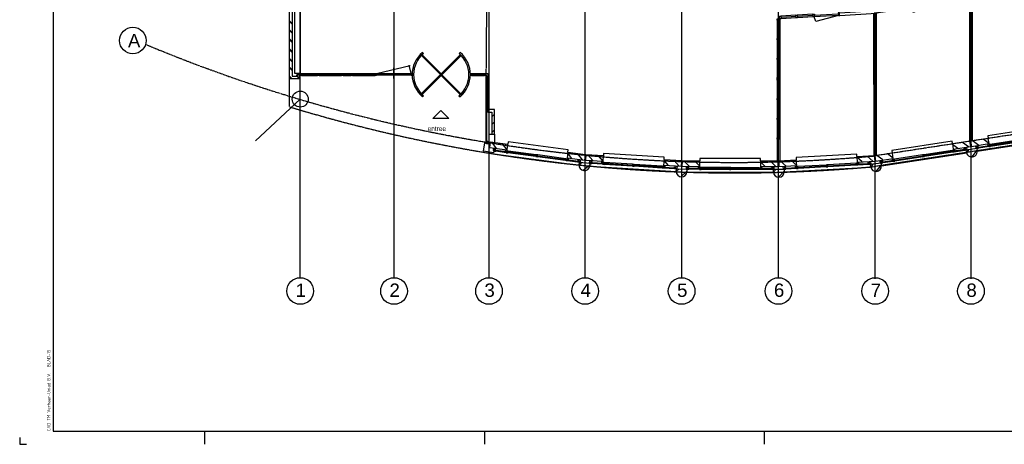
# Model space of a CAD drawing. Extents: x -132501 to 411300, y -42818 to 427495.
# Tile 241 of 256: x 117310 to 154256, y 197443 to 213390. Entities that reach past the tile are written whole.
import ezdxf

# ---------------------------------------------------------------- set-up
doc = ezdxf.new("R2010")
doc.units = 0
doc.header["$LTSCALE"] = 50
doc.linetypes.add('CENTER', pattern=[2, 1.25, -0.25, 0.25, -0.25])
doc.linetypes.add('DASHED', pattern=[0.75, 0.5, -0.25])
doc.layers.get('0').update_dxf_attribs({"linetype": 'CONTINUOUS'})
for name, color, linetype in [('BOUW', 1, 'CONTINUOUS'), ('KADER', 7, 'CONTINUOUS'), ('STRAMIEN', 2, 'CENTER'), ('WL524---', 90, 'CONTINUOUS')]:
    doc.layers.add(name, color=color, linetype=linetype)
doc.styles.add('ISO25', font='ISO', dxfattribs={"width": 0.9, "height": 125})
doc.styles.get("Standard").update_dxf_attribs({"font": 'ARIAL.TTF'})

# ---------------------------------------------------------------- blocks, each defined once
blk = doc.blocks.new('KADERA0')
at = {"layer": 'KADER', "color": 4}
for p, q in [((25, 831), (25, 10)), ((25, 10), (1179, 10))]:
    blk.add_line(p, q, dxfattribs=at)
at = {"layer": 'KADER', "color": 1}
for p, q in [((139, 0), (139, 10)), ((349, 0), (349, 10)), ((559, 0), (559, 10)), ((0, 5), (0, 0)), ((0, 0), (5, 0))]:
    blk.add_line(p, q, dxfattribs=at)
blk = doc.blocks.new('78', base_point=(28250, 32000))
at = {"layer": 'BOUW', "linetype": 'Continuous'}
for p, q in [((28250, 32100), (28300, 32100)), ((28250, 32000), (28250, 32100)), ((28300, 32000), (28250, 32000)), ((28300, 32100), (28300, 32000)), ((28300, 32100), (28986, 32100)), ((28300, 32050), (28986, 32050)), ((28986, 32100), (29036, 32100)), ((28986, 32000), (28986, 32100)), ((29036, 32000), (28986, 32000)), ((29036, 32100), (29036, 32000)), ((29036, 32100), (29723, 32100)), ((29036, 32050), (29723, 32050)), ((29036, 32000), (29723, 32000)), ((29723, 32100), (29773, 32100)), ((29723, 32000), (29723, 32100)), ((29773, 32000), (29723, 32000)), ((29773, 32100), (29773, 32000)), ((29773, 32100), (30460, 32100)), ((29773, 32050), (30460, 32050)), ((29773, 32000), (30460, 32000)), ((30460, 32100), (30510, 32100)), ((30460, 32000), (30460, 32100)), ((30510, 32000), (30460, 32000)), ((30510, 32100), (30510, 32000))]:
    blk.add_line(p, q, dxfattribs=at)
blk.add_lwpolyline([(28300, 32000), (28986, 32000)], dxfattribs=at)
blk = doc.blocks.new('77', base_point=(28250, 32000))
at = {"layer": 'BOUW', "linetype": 'Continuous'}
for p, q in [((28290, 32100), (29160, 32280)), ((29160, 32280), (29210, 32100)), ((28250, 32100), (28250, 32090)), ((28290, 32100), (28250, 32100)), ((28250, 32090), (28250, 32000)), ((28250, 32000), (28305, 32000)), ((28290, 32055), (28290, 32100)), ((28290, 32100), (29210, 32100)), ((28305, 32055), (28290, 32055)), ((28305, 32000), (28305, 32055)), ((28305, 32055), (29195, 32055)), ((29195, 32055), (29210, 32055)), ((29195, 32000), (29195, 32055)), ((29250, 32000), (29195, 32000)), ((29210, 32100), (29250, 32100)), ((29210, 32055), (29210, 32100)), ((29250, 32100), (29250, 32090)), ((29250, 32100), (29836, 32100)), ((29250, 32090), (29250, 32000)), ((29250, 32050), (29836, 32050)), ((29250, 32000), (29836, 32000)), ((29836, 32100), (29886, 32100)), ((29836, 32000), (29836, 32100)), ((29886, 32000), (29836, 32000)), ((29886, 32100), (29886, 32000)), ((29886, 32100), (30452, 32100)), ((29886, 32050), (30452, 32050)), ((29886, 32000), (30452, 32000)), ((30452, 32100), (30502, 32100)), ((30452, 32000), (30452, 32100)), ((30502, 32000), (30452, 32000)), ((30502, 32100), (30502, 32000))]:
    blk.add_line(p, q, dxfattribs=at)
blk = doc.blocks.new('73', base_point=(28250, 32000))
at = {"layer": 'BOUW', "color": 1, "linetype": 'Continuous'}
for p, q in [((28900, 32050), (29770, 32230)), ((29770, 32230), (29820, 32050)), ((28250, 32050), (28300, 32050)), ((28250, 31950), (28250, 32050)), ((28300, 31950), (28250, 31950)), ((28300, 32050), (28300, 31950)), ((28300, 32050), (28860, 32050)), ((28300, 32000), (28860, 32000)), ((28300, 31950), (28860, 31950)), ((28900, 32050), (29820, 32050)), ((28915, 32005), (29805, 32005)), ((29805, 32005), (29820, 32005)), ((29805, 31950), (29805, 32005)), ((29860, 31950), (29805, 31950)), ((29820, 32050), (29860, 32050)), ((29820, 32005), (29820, 32050)), ((29860, 32050), (29860, 32040)), ((29860, 32050), (30755, 32050)), ((29860, 32040), (29860, 31950)), ((29860, 32000), (30755, 32000)), ((29860, 31950), (30755, 31950)), ((30805, 32050), (31434, 32050)), ((30805, 32000), (31434, 32000)), ((30805, 31950), (31434, 31950)), ((31434, 32050), (31484, 32050)), ((31434, 31950), (31434, 32050)), ((31484, 31950), (31434, 31950)), ((31484, 32050), (31484, 31950))]:
    blk.add_line(p, q, dxfattribs=at)
for points in [[(28860, 32040), (28860, 31950), (28915, 31950), (28915, 32005), (28900, 32005), (28900, 32050), (28860, 32050), (28860, 32040)], [(30755, 31950), (30755, 32050), (30805, 32050), (30805, 31950), (30755, 31950)]]:
    blk.add_lwpolyline(points, dxfattribs=at)
blk = doc.blocks.new('74', base_point=(28250, 32000))
at = {"layer": 'BOUW', "linetype": 'Continuous'}
for p, q in [((28250, 32050), (28300, 32050)), ((28250, 31950), (28250, 32050)), ((28300, 31950), (28250, 31950)), ((28300, 32050), (28300, 31950)), ((28300, 32050), (28860, 32050)), ((28300, 32000), (28860, 32000)), ((28300, 31950), (28860, 31950)), ((28860, 32050), (28910, 32050)), ((28860, 31950), (28860, 32050)), ((28910, 31950), (28860, 31950)), ((28910, 32050), (29805, 32049.9)), ((28910, 32050), (28910, 31950)), ((28910, 31950), (29805, 31949.9)), ((28910.2, 32000.9), (29805.2, 32000.8)), ((29810, 32049.9), (29860, 32049.9)), ((29810, 31949.9), (29810, 32049.9)), ((29860, 31949.9), (29810, 31949.9)), ((29860, 32049.9), (30755, 32049.9)), ((29860, 32049.9), (29860, 31949.9)), ((29860, 31999.9), (30755, 31999.9)), ((29860, 31949.9), (30755, 31949.9)), ((30755, 32049.9), (30805, 32049.9)), ((30755, 31949.9), (30755, 32049.9)), ((30805, 31949.9), (30755, 31949.9)), ((30805, 32049.9), (31434, 32049.9)), ((30805, 32049.9), (30805, 31949.9)), ((30805, 31999.9), (31434, 31999.9)), ((30805, 31949.9), (31434, 31949.9)), ((31434, 32049.9), (31484, 32049.9)), ((31434, 31949.9), (31434, 32049.9)), ((31484, 31949.9), (31434, 31949.9)), ((31484, 32049.9), (31484, 31949.9))]:
    blk.add_line(p, q, dxfattribs=at)
blk = doc.blocks.new('TREES')
at = {"layer": 'BOUW', "linetype": 'Continuous'}
for points in [[(35648, 18779), (35640.7, 23976.4)], [(35748, 18779), (35741.7, 23991.4)], [(24892, 23234), (24893, 20609), (28426, 20609), (28426, 23228)], [(28526, 23228), (28527, 18023)], [(24891, 18030), (24893, 20509), (28426, 20509), (28427, 18025)], [(35883, 18663), (36476.1, 18753.8), (36491.1, 18654.9), (35898, 18564.1)], [(24650, 17785), (22973, 17880), (22978, 17980), (24650, 17885)], [(34377.1, 16630.9), (36476.4, 16952.1)], [(34392, 16532), (36491.5, 16853.3)], [(35648.7, 11380.4), (35648.7, 16722.4)], [(35748.7, 11395.4), (35748.7, 16738.4)], [(30763, 16209), (32151, 16289)], [(30768.7, 16108.4), (32156, 16189)], [(32056.7, 10831.4), (32056, 16184)], [(32155.7, 10842.4), (32156, 16189)], [(28426, 11459), (28425.7, 10627.4)], [(28526, 11459), (28525.7, 10632.4)]]:
    blk.add_lwpolyline(points, dxfattribs=at)
at = {"layer": 'BOUW', "yscale": -1}
for name, p, rotation in [('73', (35499, 18556), 188.727), ('74', (31906.7, 18022.4), 183.429)]:
    blk.add_blockref(name, p, dxfattribs=dict(at, rotation=rotation))
at = {"layer": 'BOUW'}
for name, p, rotation in [('73', (25044, 17836), 359.777), ('77', (34380.6, 16630.8), 188.691), ('78', (28426, 15979), 270), ('77', (30763, 16209), 183.326), ('78', (28426, 13719), 270)]:
    blk.add_blockref(name, p, dxfattribs=dict(at, rotation=rotation))
blk = doc.blocks.new('10', base_point=(6000, 4000))
at = {"layer": 'BOUW', "linetype": 'Continuous'}
for p, q in [((6677.5, 4300), (8957.5, 4300)), ((6677.5, 4210), (6677.5, 4300)), ((8952.5, 4000), (8957.5, 4200)), ((8957.5, 4300), (8957.5, 4210)), ((8957.5, 4200), (9620, 4200)), ((9620, 4200), (9625, 4000)), ((6200, 3775), (9435, 3775)), ((6267, 3888), (6664.5, 3888)), ((6724.5, 3888), (7787.5, 3888)), ((9625, 4000), (8952.5, 4000)), ((8970.5, 3888), (9368.5, 3888))]:
    blk.add_line(p, q, dxfattribs=at)
for points in [[(6010, 4000), (6015, 4200), (6677.5, 4200), (6682.5, 4000), (6010, 4000)], [(6098, 4000), (6298, 4200)], [(6498, 4000), (6678, 4181)], [(8952, 4004), (9148, 4200)], [(9348, 4000), (9548, 4200)], [(6225, 4000), (6225, 3900), (6165, 3900), (6165, 4000)], [(6207, 3888), (6267, 3888), (6267, 3898), (6247, 3898), (6247, 3958), (6227, 3958), (6227, 3898), (6207, 3898), (6207, 3888)], [(6247, 3918), (6267, 3918), (6267, 3958), (6247, 3958)], [(6267, 3918), (6664.5, 3918)], [(6267, 3898), (6664.5, 3898)], [(6682.5, 4000), (6682.5, 3920), (6622.5, 3920), (6622.5, 4000)], [(6664.5, 3888), (6724.5, 3888), (6724.5, 3898), (6704.5, 3898), (6704.5, 3958), (6684.5, 3958), (6684.5, 3898), (6664.5, 3898), (6664.5, 3888)], [(6704.5, 3918), (6724.5, 3918), (6724.5, 3958), (6704.5, 3958)], [(6724.5, 3958), (7787.5, 3958)], [(6724.5, 3918), (7787.5, 3918)], [(7807.5, 3918), (7787.5, 3918), (7787.5, 3958), (7807.5, 3958)], [(7847.5, 3888), (7787.5, 3888), (7787.5, 3898), (7807.5, 3898), (7807.5, 3958), (7827.5, 3958), (7827.5, 3898), (7847.5, 3898), (7847.5, 3888)], [(7827.5, 3958), (7847.5, 3958), (7847.5, 3918), (7827.5, 3918)], [(7847.5, 3958), (8910.5, 3958)], [(7847.5, 3918), (8910.5, 3918)], [(7847.5, 3888), (8910.5, 3888)], [(8930.5, 3918), (8910.5, 3918), (8910.5, 3958), (8930.5, 3958)], [(8970.5, 3888), (8910.5, 3888), (8910.5, 3898), (8930.5, 3898), (8930.5, 3958), (8950.5, 3958), (8950.5, 3898), (8970.5, 3898), (8970.5, 3888)], [(8950.5, 3918), (9368.5, 3918)], [(9012.5, 4000), (9012.5, 3920), (8952.5, 3920), (8952.5, 4000)], [(8970.5, 3898), (9368.5, 3898)], [(9388.5, 3918), (9368.5, 3918), (9368.5, 3958), (9388.5, 3958)], [(9428.5, 3888), (9368.5, 3888), (9368.5, 3898), (9388.5, 3898), (9388.5, 3958), (9408.5, 3958), (9408.5, 3898), (9428.5, 3898), (9428.5, 3888)], [(9470.5, 4000), (9470.5, 3900), (9410.5, 3900), (9410.5, 4000)]]:
    blk.add_lwpolyline(points, dxfattribs=at)
blk = doc.blocks.new('2', base_point=(6000, 4000))
at = {"layer": 'BOUW', "linetype": 'Continuous'}
for p, q in [((6000, 4075), (6223, 4298)), ((6293, 4000), (6400, 4107))]:
    blk.add_line(p, q, dxfattribs=at)
at = {"layer": 'BOUW', "color": 2, "linetype": 'Continuous'}
for p, q in [((6000, 4000), (6000, 4100)), ((6400, 4100), (6400, 4000)), ((6400, 4000), (6000, 4000))]:
    blk.add_line(p, q, dxfattribs=at)
blk.add_arc((6200, 4100), 200, 0, 180, dxfattribs=at)
blk = doc.blocks.new('3', base_point=(6000, 4000))
at = {"layer": 'BOUW', "linetype": 'Continuous'}
for p, q in [((6040, 3980), (6060, 3980)), ((6060, 3940), (6040, 3940)), ((6060, 3980), (6060, 3940))]:
    blk.add_line(p, q, dxfattribs=at)
for points in [[(6000, 4010), (6060, 4010), (6060, 4000), (6040, 4000), (6040, 3940), (6020, 3940), (6020, 4000), (6000, 4000), (6000, 4010)], [(6020, 3940), (6000, 3940), (6000, 3980), (6020, 3980)]]:
    blk.add_lwpolyline(points, dxfattribs=at)

msp = doc.modelspace()

# ---------------------------------------------------------------- linework, layer by layer
at = {"layer": 'BOUW', "linetype": 'Continuous'}
for points in [[(127814.1178, 211321.0341), (127814.1178, 211165.0341), (127439.1178, 211165.0341), (127439.1178, 223289.0341)], [(127539.1178, 223313.0341), (127539.1178, 211265.0341), (127714.1178, 211265.0341), (127714.1178, 211321.0341), (127814.1178, 211321.0341)], [(127836.1178, 223002.0341), (127839.1178, 211364.5341), (127639.1178, 211364.5341), (127636.3879, 219447.6281)], [(127439.1178, 213349.0341), (127539.1178, 213249.0341)], [(127439.1178, 213319.0341), (127539.1178, 213219.0341)], [(127439.1178, 213009.0341), (127539.1178, 212909.0341)], [(127439.1178, 212979.0341), (127539.1178, 212879.0341)], [(127439.1178, 212664.0341), (127539.1178, 212564.0341)], [(127439.1178, 212634.0341), (127539.1178, 212534.0341)], [(127439.1178, 212289.0341), (127539.1178, 212189.0341)], [(127439.1178, 212259.0341), (127539.1178, 212159.0341)], [(132458.8178, 212118.5341), (132418.8178, 212158.5341)], [(133798.4178, 212118.5341), (133838.4178, 212158.5341)], [(127439.1178, 211937.0341), (127539.1178, 211837.0341)], [(127439.1178, 211907.0341), (127539.1178, 211807.0341)], [(127439.1178, 211607.0341), (127539.1178, 211507.0341)], [(127439.1178, 211577.0341), (127539.1178, 211477.0341)], [(127839.1178, 211324.5341), (127739.1178, 211324.5341), (127739.1178, 211364.5341), (127839.1178, 211364.5341), (127839.1178, 211324.5341)], [(127881.1178, 211293.0341), (127821.1178, 211293.0341), (127821.1178, 211303.0341), (127841.1178, 211303.0341), (127841.1178, 211363.0341), (127861.1178, 211363.0341), (127861.1178, 211303.0341), (127881.1178, 211303.0341), (127881.1178, 211293.0341)], [(127861.1178, 211363.0341), (127881.1178, 211363.0341), (127881.1178, 211323.0341), (127861.1178, 211323.0341)], [(127881.1178, 211363.0341), (128482.1178, 211363.0341)], [(128502.1178, 211323.0341), (128482.1178, 211323.0341), (128482.1178, 211363.0341), (128502.1178, 211363.0341)], [(128542.1178, 211293.0341), (128482.1178, 211293.0341), (128482.1178, 211303.0341), (128502.1178, 211303.0341), (128502.1178, 211363.0341), (128522.1178, 211363.0341), (128522.1178, 211303.0341), (128542.1178, 211303.0341), (128542.1178, 211293.0341)], [(128522.1178, 211363.0341), (128542.1178, 211363.0341), (128542.1178, 211323.0341), (128522.1178, 211323.0341)], [(128542.1178, 211363.0341), (129388.1178, 211363.0341)], [(129408.1178, 211323.0341), (129388.1178, 211323.0341), (129388.1178, 211363.0341), (129408.1178, 211363.0341)], [(129448.1178, 211293.0341), (129388.1178, 211293.0341), (129388.1178, 211303.0341), (129408.1178, 211303.0341), (129408.1178, 211363.0341), (129428.1178, 211363.0341), (129428.1178, 211303.0341), (129448.1178, 211303.0341), (129448.1178, 211293.0341)], [(129428.1178, 211363.0341), (129448.1178, 211363.0341), (129448.1178, 211323.0341), (129428.1178, 211323.0341)], [(129448.1178, 211363.0341), (129743.1178, 211363.0341)], [(129803.1178, 211293.0341), (129743.1178, 211293.0341), (129743.1178, 211303.0341), (129763.1178, 211303.0341), (129763.1178, 211363.0341), (129783.1178, 211363.0341), (129783.1178, 211303.0341), (129803.1178, 211303.0341), (129803.1178, 211293.0341)], [(129763.1178, 211323.0341), (129743.1178, 211323.0341), (129743.1178, 211363.0341), (129763.1178, 211363.0341)], [(129783.1178, 211363.0341), (129803.1178, 211363.0341), (129803.1178, 211323.0341), (129783.1178, 211323.0341)], [(129800.1178, 211363.0341), (130643.1178, 211363.0341)], [(130703.1178, 211293.0341), (130643.1178, 211293.0341), (130643.1178, 211303.0341), (130663.1178, 211303.0341), (130663.1178, 211363.0341), (130703.1178, 211363.0341), (130703.1178, 211303.0341), (130703.1178, 211293.0341)], [(130663.1178, 211323.0341), (130643.1178, 211323.0341), (130643.1178, 211363.0341), (130663.1178, 211363.0341)], [(130703.1178, 211363.0341), (131967.8178, 211668.4341)], [(130703.1178, 211363.0341), (131996.1178, 211363.0341)], [(131355.1178, 211183.0341), (131355.1178, 211583.0341)], [(131996.1178, 211363.0341), (131924.8178, 211687.4341)], [(132036.1178, 211293.0341), (131996.1178, 211293.0341), (131996.1178, 211363.0341), (132036.1178, 211363.0341), (132036.1178, 211293.0341)], [(134261.1178, 211293.0341), (134221.1178, 211293.0341), (134221.1178, 211363.0341), (134241.1178, 211363.0341), (134241.1178, 211303.0341), (134261.1178, 211303.0341), (134261.1178, 211293.0341)], [(134241.1178, 211363.0341), (134261.1178, 211363.0341), (134261.1178, 211323.0341), (134241.1178, 211323.0341)], [(134261.1178, 211363.0341), (134746.1178, 211363.0341)], [(134806.1178, 211293.0341), (134746.1178, 211293.0341), (134746.1178, 211303.0341), (134766.1178, 211303.0341), (134766.1178, 211363.0341), (134786.1178, 211363.0341), (134786.1178, 211303.0341), (134806.1178, 211303.0341), (134806.1178, 211293.0341)], [(134766.1178, 211323.0341), (134746.1178, 211323.0341), (134746.1178, 211363.0341), (134766.1178, 211363.0341)], [(134786.1178, 211363.0341), (134878.1178, 211363.0341), (134878.1178, 211271.0341)], [(127439.1178, 211267.0341), (127539.1178, 211167.0341)], [(127439.1178, 211237.0341), (127511.1178, 211165.0341)], [(127709.1178, 211265.0341), (127809.1178, 211165.0341)], [(127714.8178, 211290.4341), (127813.1178, 211191.0341)], [(127881.1178, 211323.0341), (128482.1178, 211323.0341)], [(127881.1178, 211293.0341), (128482.1178, 211293.0341)], [(128542.1178, 211323.0341), (129388.1178, 211323.0341)], [(128542.1178, 211293.0341), (129388.1178, 211293.0341)], [(129448.1178, 211323.0341), (129743.1178, 211323.0341)], [(129448.1178, 211293.0341), (129743.1178, 211293.0341)], [(129798.1178, 211323.0341), (130643.1178, 211323.0341)], [(129798.1178, 211293.0341), (130643.1178, 211293.0341)], [(130703.1178, 211323.0341), (131996.1178, 211323.0341)], [(134261.1178, 211323.0341), (134746.1178, 211323.0341)], [(134261.1178, 211293.0341), (134746.1178, 211293.0341)], [(134806.1178, 211303.0341), (134818.1178, 211303.0341), (134818.1178, 211291.0341)], [(134808.1178, 211231.0341), (134808.1178, 211291.0341), (134818.1178, 211291.0341), (134818.1178, 211271.0341), (134878.1178, 211271.0341), (134878.1178, 211251.0341), (134818.1178, 211251.0341), (134818.1178, 211231.0341), (134808.1178, 211231.0341)], [(134808.1178, 210061.0341), (134808.1178, 211231.0341)], [(134878.1178, 211251.0341), (134878.1178, 211231.0341), (134838.1178, 211231.0341), (134838.1178, 211251.0341)], [(134838.1178, 210061.0341), (134838.1178, 211231.0341)], [(134878.1178, 210061.0341), (134878.1178, 211231.0341)], [(132463.8178, 210533.3341), (132423.8178, 210493.3341)], [(133793.3178, 210533.3341), (133833.3178, 210493.3341)], [(133109.1178, 209984.0341), (133409.1178, 209684.0341), (132809.1178, 209684.0341), (133109.1178, 209984.0341)], [(134819.1178, 208832.0341), (134818.1178, 210001.0341)], [(134839.1178, 208832.0341), (134838.1178, 210001.0341)], [(135121.8178, 209096.4341), (135121.8178, 210021.4341), (134877.8178, 210021.4341), (134877.8178, 209921.4341), (135021.8178, 209921.4341), (135021.8178, 209096.4341)], [(135021.8178, 209747.4341), (135121.8178, 209847.4341)], [(135021.8178, 209447.4341), (135121.8178, 209547.4341)], [(135021.8178, 209147.4341), (135121.8178, 209247.4341)], [(135130.8178, 208464.4341), (135100.8178, 208468.4341), (135087.8178, 208390.4341), (134712.8178, 208452.4341), (134766.2178, 208768.0341), (134820.8178, 208759.4341), (134821.1178, 208790.0341)], [(134809.1178, 208772.0341), (134809.1178, 208832.0341), (134819.1178, 208832.0341), (134819.1178, 208812.0341), (134879.1178, 208812.0341), (134879.1178, 208792.0341), (134819.1178, 208792.0341), (134819.1178, 208772.0341), (134809.1178, 208772.0341)], [(134821.1178, 208790.0341), (134962.8178, 208790.0341), (134953.8178, 208730.4341), (134820.8178, 208730.4341), (134821.1178, 208790.0341)], [(134839.1178, 208812.0341), (134839.1178, 208832.0341), (134879.1178, 208832.0341), (134879.1178, 208812.0341)], [(134921.8178, 208796.4341), (134921.8178, 209096.4341), (135121.8178, 209096.4341), (135121.8178, 208769.4341), (134922.8178, 208795.4341)]]:
    msp.add_lwpolyline(points, dxfattribs=at)
at = {"layer": 'BOUW', "linetype": 'DASHED'}
for points in [[(127838.1178, 215756.0341, 0.031), (134828.6178, 214150.7341), (134801.1178, 210746.0341)], [(163630.8178, 210056.4341), (149425.8178, 207878.4341, -0.097), (127434.5178, 210116.9341)]]:
    msp.add_lwpolyline(points, format="xyb", dxfattribs=at)
at = {"layer": 'BOUW', "linetype": 'Continuous'}
for points in [[(133840.0178, 210580.0341), (132381.3178, 212038.7341), (132409.6178, 212067.0341), (133868.3178, 210608.3341)], [(132385.5178, 210611.6341), (133844.3178, 212070.3341), (133872.5178, 212042.0341), (132413.8178, 210583.3341)]]:
    msp.add_lwpolyline(points, close=True, dxfattribs=at)
at = {"layer": 'BOUW', "linetype": 'DASHED'}
msp.add_lwpolyline([(127435.9178, 210123.9341), (127439.1178, 211165.0341)], dxfattribs=at)
at = {"layer": 'BOUW', "linetype": 'Continuous'}
msp.add_circle((127838.8178, 210406.4341), 300, dxfattribs=at)
for radius, start, end in [(1092.5, 130.513, 229.827), (1036.1, 130.268, 230.09), (1036.1, 309.91, 49.727), (1092.5, 310.173, 49.482)]:
    msp.add_arc((133128.6178, 211328.0341), radius, start, end, dxfattribs=at)
at = {"layer": 'BOUW', "linetype": 'DASHED'}
msp.add_arc((133128.6178, 211328.0341), 1024.5, 180, 180, dxfattribs=at)
at = {"layer": 'STRAMIEN', "color": 1}
for points in [[(127838.8178, 203703.4341), (127838.8178, 233480.4341)], [(131355.8178, 203703.4341), (131355.8178, 233480.4341)], [(134921.8178, 203694.4341), (134921.8178, 233471.4341)], [(138524.8178, 203694.4341), (138524.8178, 233471.4341)], [(142152.8178, 203694.4341), (142152.8178, 233471.4341)], [(145786.8178, 203694.4341), (145786.8178, 233471.4341)], [(149415.8178, 203662.4341), (149415.8178, 233471.4341)], [(153008.8178, 203662.4341), (153008.8178, 233471.4341)]]:
    msp.add_lwpolyline(points, dxfattribs=at)
msp.add_lwpolyline([(164062.3136, 210528.6779), (149425.8178, 208278.4341, -0.123), (122041.9178, 212459.9341)], format="xyb", dxfattribs=at)
at = {"layer": 'STRAMIEN', "color": 1, "linetype": 'Continuous'}
for centre in [(121557.1178, 212606.0341), (127838.1178, 203200.0341), (131357.1178, 203200.0341), (134920.1178, 203200.0341), (138527.1178, 203200.0341), (142148.1178, 203200.0341), (145783.1178, 203200.0341), (149414.1178, 203200.0341), (153005.1178, 203200.0341)]:
    msp.add_circle(centre, 500, dxfattribs=at)
at = {"layer": 'WL524---'}
msp.add_line((127838.8178, 210406.4341), (126158.7459, 208843.3421), dxfattribs=at)

# ---------------------------------------------------------------- block references
at = {"linetype": 'Continuous'}
msp.add_blockref('TREES', (117310.1178, 197443.0341), dxfattribs=at)
at = {"layer": 'BOUW'}
for name, p, rotation in [('3', (134818.1178, 210001.0341), 90), ('2', (153220.8178, 208560.4341), 187.8480000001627), ('2', (138709.8178, 208001.4341), 173.9530000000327), ('2', (149629.8178, 208009.4341), 186.3250000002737), ('2', (142349.8178, 207780.4341), 178.2819999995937), ('2', (145992.8178, 207781.4341), 181.5829999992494)]:
    msp.add_blockref(name, p, dxfattribs=dict(at, rotation=rotation))
at = {"layer": 'BOUW', "yscale": -1}
for p, rotation in [((156601.9178, 209183.5341), 188.7499999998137), ((138526.2178, 208113.9341), 172.4239999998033), ((153009.2178, 208630.5341), 188.7339999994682), ((142153.8178, 207882.4341), 176.3490000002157), ((149415.8178, 208078.4341), 183.2640000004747), ((145786.7178, 207871.5341), 179.8270000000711)]:
    msp.add_blockref('10', p, dxfattribs=dict(at, rotation=rotation))
at = {"layer": 'KADER', "color": 2, "linetype": 'Continuous', "xscale": 50, "yscale": 50, "zscale": 50}
msp.add_blockref('KADERA0', (117310.1178, 197443.0341), dxfattribs=at)

# ---------------------------------------------------------------- texts
at = {"layer": 'BOUW'}
msp.add_text('entree', height=175, dxfattribs=at).set_placement((132616.1178, 209210.0341))
at = {"layer": 'KADER', "color": 2, "linetype": 'Continuous', "style": 'ISO25', "width": 0.9}
for s, p in [('BLAD-15', (118460.1178, 200343.0341)), ('CAD TM Verhaar-Uniad B.V.', (118460.1178, 197943.0341))]:
    msp.add_text(s, height=125, rotation=90, dxfattribs=at).set_placement(p)
at = {"layer": 'STRAMIEN', "color": 1}
for s, p in [('A', (121372.1178, 212350.0341)), ('1', (127667.1178, 202981.0341)), ('2', (131186.1178, 202981.0341)), ('3', (134749.1178, 202981.0341)), ('4', (138356.1178, 202981.0341)), ('5', (141977.1178, 202981.0341)), ('6', (145612.1178, 202981.0341)), ('7', (149243.1178, 202981.0341)), ('8', (152834.1178, 202981.0341))]:
    msp.add_text(s, height=500, dxfattribs=at).set_placement(p)

doc.saveas('drawing.dxf')
